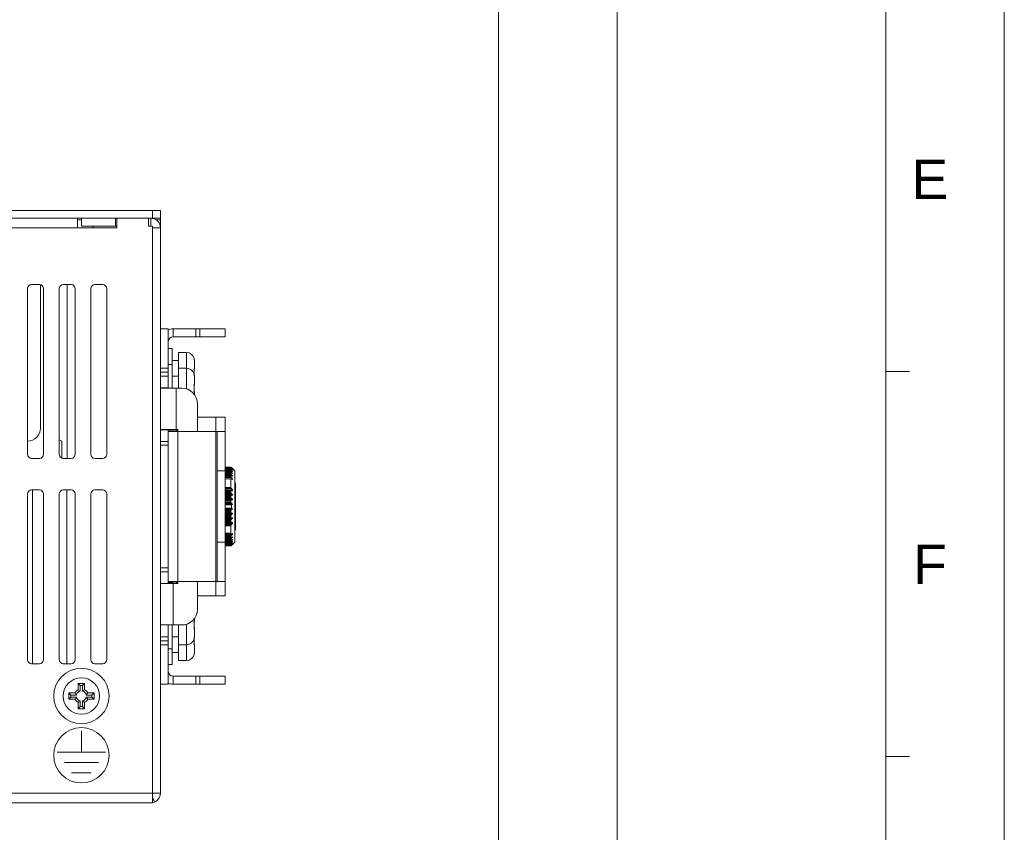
# Model space of a CAD drawing. Extents: x 1967 to 2561, y -57 to 363.
# Tile 15 of 16: x 2436 to 2561, y 46 to 149. Entities that reach past the tile are written whole.
import ezdxf
from ezdxf.enums import TextEntityAlignment as Align

# ---------------------------------------------------------------- set-up
doc = ezdxf.new("R2010")
doc.units = 0
doc.header["$LTSCALE"] = 15.367
doc.header["$MEASUREMENT"] = 0
doc.layers.get('0').update_dxf_attribs({"linetype": 'CONTINUOUS', "lineweight": 5})
for name, color, linetype, lineweight in [('02___PRT_ALL_AXES', 7, 'CONTINUOUS', 5), ('03___PRT_ALL_CURVES', 7, 'CONTINUOUS', 5), ('23_ALL_GEOM_FEAT', 7, 'CONTINUOUS', 5), ('3100320300-SDXF_CONTIN2190', 7, 'CONTINUOUS', 5), ('46-111-501-1DXF_CONTIN2192', 7, 'CONTINUOUS', 5), ('BACK_PLATE_2DXF_CONTIN2191', 7, 'CONTINUOUS', 5), ('BASE-8P_DXF_CONTINUOUS2188', 7, 'CONTINUOUS', 5), ('COVER-8P_DXF_CONTINUOU2160', 7, 'CONTINUOUS', 5), ('HSK_DXF_CONTINUOUS_LINE', 7, 'CONTINUOUS', 5), ('SNAP_2_DXF_CONTINUOUS_LINE', 7, 'CONTINUOUS', 5), ('SNAP_DXF_CONTINUOUS_LINE', 7, 'CONTINUOUS', 5), ('STAND_OFF_30DXF_CONTIN2184', 7, 'CONTINUOUS', 5)]:
    doc.layers.add(name, color=color, linetype=linetype, lineweight=lineweight)
doc.styles.add('TEXTSTYLE_1', font='arial.ttf')

msp = doc.modelspace()

# ---------------------------------------------------------------- linework, layer by layer
at = {"linetype": 'Continuous', "lineweight": 5}
for p, q in [((2560.511, 363.213), (2560.511, -56.787)), ((2496.511, 348.213), (2496.511, 13.213)), ((2511.511, 348.213), (2511.511, 13.213)), ((2545.511, 348.213), (2545.511, -41.787)), ((2545.511, 104.463), (2548.511, 104.463)), ((2545.511, 55.713), (2548.511, 55.713))]:
    msp.add_line(p, q, dxfattribs=at)
at = {"layer": '02___PRT_ALL_AXES', "color": 3, "linetype": 'Continuous'}
msp.add_line((2445.228, 122.666), (2445.228, 122.866), dxfattribs=at)
at = {"layer": '02___PRT_ALL_AXES', "color": 7, "linetype": 'Continuous'}
for p, q in [((2457.028, 106.866), (2456.028, 106.866)), ((2456.028, 106.866), (2456.028, 104.866)), ((2457.028, 106.866), (2457.028, 104.866)), ((2456.028, 105.866), (2455.228, 105.866)), ((2457.028, 104.866), (2456.028, 104.866)), ((2456.028, 104.866), (2456.028, 102.366)), ((2457.028, 104.866), (2457.028, 102.263)), ((2458.028, 104.857), (2458.028, 105.783)), ((2456.028, 103.866), (2455.228, 103.866)), ((2458.028, 103.783), (2458.028, 103.875)), ((2458.028, 102.857), (2458.028, 103.783)), ((2458.028, 101.538), (2458.028, 101.875)), ((2456.028, 72.366), (2456.028, 69.866)), ((2457.028, 72.468), (2457.028, 69.866)), ((2458.028, 72.857), (2458.028, 73.194)), ((2458.028, 70.948), (2458.028, 71.875)), ((2456.028, 70.866), (2455.228, 70.866)), ((2457.028, 69.866), (2456.028, 69.866)), ((2456.028, 69.866), (2456.028, 67.866)), ((2457.028, 69.866), (2457.028, 67.866)), ((2458.028, 70.857), (2458.028, 70.948)), ((2458.028, 68.948), (2458.028, 69.875)), ((2456.028, 68.866), (2455.228, 68.866)), ((2457.028, 67.866), (2456.028, 67.866))]:
    msp.add_line(p, q, dxfattribs=at)
for centre, start, end in [((2457.028, 105.866), 17.09562, 90), ((2457.028, 103.866), 17.09562, 90), ((2457.028, 70.866), 270, 342.90438), ((2457.028, 68.866), 270, 342.90438)]:
    msp.add_arc(centre, 1, start, end, dxfattribs=at)
at = {"layer": '03___PRT_ALL_CURVES', "color": 40, "linetype": 'Continuous'}
for p, q in [((2443.728, 56.266), (2443.728, 58.966)), ((2446.778, 56.266), (2440.678, 56.266)), ((2445.878, 54.966), (2441.578, 54.966)), ((2444.978, 53.666), (2442.478, 53.666))]:
    msp.add_line(p, q, dxfattribs=at)
msp.add_circle((2443.728, 55.866), 3.5, dxfattribs=at)
at = {"layer": '23_ALL_GEOM_FEAT', "color": 7, "linetype": 'Continuous'}
for p, q in [((2444.128, 64.966), (2443.328, 64.966)), ((2443.328, 64.966), (2443.592, 64.701)), ((2443.328, 64.966), (2443.328, 64.172)), ((2444.128, 64.966), (2443.863, 64.701)), ((2444.128, 64.172), (2444.128, 64.966)), ((2442.921, 63.766), (2442.128, 63.766)), ((2442.128, 63.766), (2442.392, 63.501)), ((2442.128, 63.766), (2442.128, 62.966)), ((2443.863, 64.701), (2443.592, 64.701)), ((2443.592, 64.701), (2443.592, 63.987)), ((2443.863, 63.987), (2443.863, 64.701)), ((2445.328, 63.766), (2444.534, 63.766)), ((2445.328, 63.766), (2445.063, 63.501)), ((2445.328, 62.966), (2445.328, 63.766)), ((2442.128, 62.966), (2442.392, 63.23)), ((2442.128, 62.966), (2442.921, 62.966)), ((2443.107, 63.501), (2442.392, 63.501)), ((2442.392, 63.501), (2442.392, 63.23)), ((2442.392, 63.23), (2443.107, 63.23)), ((2443.328, 62.559), (2443.328, 61.766)), ((2443.592, 62.745), (2443.592, 62.03)), ((2443.863, 62.03), (2443.863, 62.745)), ((2444.128, 61.766), (2444.128, 62.559)), ((2445.063, 63.501), (2444.349, 63.501)), ((2444.349, 63.23), (2445.063, 63.23)), ((2444.534, 62.966), (2445.328, 62.966)), ((2445.063, 63.23), (2445.063, 63.501)), ((2445.328, 62.966), (2445.063, 63.23)), ((2443.328, 61.766), (2443.592, 62.03)), ((2443.328, 61.766), (2444.128, 61.766)), ((2443.592, 62.03), (2443.863, 62.03)), ((2444.128, 61.766), (2443.863, 62.03))]:
    msp.add_line(p, q, dxfattribs=at)
for points in [[(2442.921, 63.766), (2442.981, 63.673), (2443.043, 63.585), (2443.107, 63.501)], [(2443.328, 64.172), (2443.421, 64.112), (2443.509, 64.05), (2443.592, 63.987)], [(2444.128, 64.172), (2444.035, 64.112), (2443.947, 64.05), (2443.863, 63.987)], [(2444.534, 63.766), (2444.474, 63.673), (2444.412, 63.585), (2444.349, 63.501)], [(2442.921, 62.966), (2442.981, 63.059), (2443.043, 63.147), (2443.107, 63.23)], [(2443.328, 62.559), (2443.421, 62.619), (2443.509, 62.681), (2443.592, 62.745)], [(2444.128, 62.559), (2444.035, 62.619), (2443.947, 62.681), (2443.863, 62.745)], [(2444.534, 62.966), (2444.474, 63.059), (2444.412, 63.147), (2444.349, 63.23)]]:
    msp.add_lwpolyline(points, dxfattribs=at)
for radius in [3.5, 2.3]:
    msp.add_circle((2443.728, 63.366), radius, dxfattribs=at)
for radius, start, end in [(0.9, 116.3878, 153.6122), (0.636, 102.31169, 167.68831), (0.636, 12.31169, 77.68831), (0.9, 26.3878, 63.6122), (0.9, 206.3878, 243.6122), (0.636, 192.31169, 257.68831), (0.636, 282.31169, 347.68831), (0.9, 296.3878, 333.6122)]:
    msp.add_arc((2443.728, 63.366), radius, start, end, dxfattribs=at)
at = {"layer": '3100320300-SDXF_CONTIN2190', "color": 7, "linetype": 'Continuous'}
for p, q in [((2455.228, 107.366), (2454.728, 107.366)), ((2455.228, 107.366), (2455.228, 105.366)), ((2457.976, 106.16), (2457.983, 106.16)), ((2457.976, 106.16), (2457.981, 106.128)), ((2457.981, 106.128), (2457.98, 106.126)), ((2458.015, 105.951), (2458.011, 105.974)), ((2458.015, 105.951), (2458.015, 105.951)), ((2458.022, 105.89), (2458.015, 105.951)), ((2455.228, 105.366), (2454.728, 105.366)), ((2455.228, 105.366), (2455.228, 102.366)), ((2457.976, 104.662), (2457.981, 104.662)), ((2457.978, 104.76), (2457.985, 104.801)), ((2457.98, 104.712), (2457.982, 104.743)), ((2457.98, 104.677), (2457.98, 104.712)), ((2457.981, 104.662), (2457.98, 104.677)), ((2457.987, 104.469), (2457.981, 104.662)), ((2457.982, 104.742), (2457.986, 104.767)), ((2458.028, 105.783), (2458.026, 105.833)), ((2458.028, 105.783), (2458.028, 104.857)), ((2457.976, 104.16), (2457.983, 104.16)), ((2457.976, 104.16), (2457.981, 104.128)), ((2457.981, 104.128), (2457.98, 104.126)), ((2457.984, 104.16), (2457.987, 104.261)), ((2457.987, 104.26), (2457.987, 104.47)), ((2458.015, 103.951), (2458.011, 103.974)), ((2458.015, 103.951), (2458.015, 103.951)), ((2458.022, 103.89), (2458.015, 103.951)), ((2458.028, 103.783), (2458.026, 103.833)), ((2458.028, 103.875), (2458.028, 103.783)), ((2458.028, 103.783), (2458.028, 102.857)), ((2457.976, 102.662), (2457.981, 102.662)), ((2457.978, 102.76), (2457.985, 102.801)), ((2457.98, 102.712), (2457.982, 102.743)), ((2457.98, 102.677), (2457.98, 102.712)), ((2457.981, 102.662), (2457.98, 102.677)), ((2457.98, 102.052), (2457.987, 102.261)), ((2457.987, 102.469), (2457.981, 102.662)), ((2457.982, 102.742), (2457.986, 102.767)), ((2457.982, 102.618), (2457.985, 102.629)), ((2457.982, 102.615), (2457.984, 102.624)), ((2457.984, 102.624), (2457.987, 102.638)), ((2457.985, 102.629), (2457.994, 102.672)), ((2457.987, 102.638), (2457.995, 102.674)), ((2457.987, 102.26), (2457.987, 102.47)), ((2457.994, 102.67), (2458, 102.697)), ((2458.015, 102.78), (2458.02, 102.819)), ((2458.015, 102.78), (2458.019, 102.818)), ((2458.015, 102.78), (2458.015, 102.78)), ((2457.976, 102.07), (2457.981, 102.07)), ((2457.98, 102.017), (2457.98, 102.053)), ((2457.983, 101.986), (2457.98, 102.017)), ((2457.986, 101.962), (2457.983, 101.986)), ((2457.99, 101.945), (2457.986, 101.962)), ((2458.009, 101.908), (2457.991, 101.941)), ((2458.015, 101.871), (2458.009, 101.908)), ((2458.028, 101.875), (2458.028, 101.538)), ((2455.228, 72.366), (2455.228, 69.366)), ((2457.976, 72.662), (2457.981, 72.662)), ((2457.978, 72.76), (2457.985, 72.801)), ((2457.98, 72.712), (2457.982, 72.743)), ((2457.98, 72.677), (2457.98, 72.712)), ((2457.981, 72.662), (2457.98, 72.677)), ((2457.987, 72.469), (2457.981, 72.662)), ((2457.982, 72.742), (2457.986, 72.767)), ((2457.987, 72.26), (2457.987, 72.47)), ((2458.028, 73.194), (2458.028, 72.857)), ((2457.976, 72.07), (2457.981, 72.07)), ((2457.98, 72.052), (2457.987, 72.261)), ((2457.98, 72.017), (2457.98, 72.053)), ((2457.983, 71.986), (2457.98, 72.017)), ((2457.984, 72.107), (2457.982, 72.116)), ((2457.997, 72.045), (2457.982, 72.114)), ((2457.986, 71.962), (2457.983, 71.986)), ((2457.987, 72.096), (2457.984, 72.107)), ((2457.99, 71.945), (2457.986, 71.962)), ((2457.995, 72.058), (2457.987, 72.096)), ((2457.995, 72.059), (2457.99, 72.079)), ((2458.009, 71.908), (2457.991, 71.941)), ((2458.015, 71.871), (2458.009, 71.908)), ((2458.015, 71.951), (2458.011, 71.974)), ((2458.015, 71.951), (2458.015, 71.951)), ((2458.02, 71.912), (2458.015, 71.951)), ((2458.019, 71.913), (2458.015, 71.951)), ((2458.028, 71.875), (2458.028, 70.948)), ((2457.983, 70.572), (2457.976, 70.572)), ((2457.976, 70.07), (2457.981, 70.07)), ((2457.98, 70.602), (2457.98, 70.601)), ((2457.98, 70.052), (2457.987, 70.261)), ((2457.98, 70.017), (2457.98, 70.053)), ((2457.983, 69.986), (2457.98, 70.017)), ((2457.982, 70.615), (2457.984, 70.625)), ((2457.986, 69.962), (2457.983, 69.986)), ((2457.984, 70.624), (2457.987, 70.638)), ((2457.987, 70.469), (2457.984, 70.572)), ((2457.99, 69.945), (2457.986, 69.962)), ((2457.987, 70.636), (2457.995, 70.674)), ((2457.987, 70.26), (2457.987, 70.47)), ((2458.009, 69.908), (2457.991, 69.941)), ((2457.994, 70.67), (2458, 70.697)), ((2458.015, 69.871), (2458.009, 69.908)), ((2458.015, 70.78), (2458.023, 70.843)), ((2458.015, 70.78), (2458.015, 70.78)), ((2458.023, 70.843), (2458.026, 70.898)), ((2458.028, 70.948), (2458.028, 70.857)), ((2458.028, 69.875), (2458.028, 68.948)), ((2455.228, 69.366), (2454.728, 69.366)), ((2455.228, 69.366), (2455.228, 67.366)), ((2457.983, 68.572), (2457.976, 68.572)), ((2457.98, 68.602), (2457.98, 68.601)), ((2457.982, 68.615), (2457.984, 68.625)), ((2457.984, 68.624), (2457.987, 68.638)), ((2457.987, 68.636), (2457.995, 68.674)), ((2457.994, 68.67), (2458, 68.697)), ((2458.015, 68.78), (2458.023, 68.843)), ((2458.015, 68.78), (2458.015, 68.78)), ((2458.023, 68.843), (2458.026, 68.898)), ((2455.228, 67.366), (2454.728, 67.366))]:
    msp.add_line(p, q, dxfattribs=at)
for points in [[(2457.981, 106.117), (2457.977, 106.14), (2457.975, 106.155), (2457.976, 106.16)], [(2457.987, 106.096), (2457.983, 106.11), (2457.981, 106.121), (2457.98, 106.129), (2457.98, 106.13)], [(2458.015, 105.951), (2458.006, 106), (2457.997, 106.045), (2457.981, 106.117)], [(2458.015, 105.951), (2458.01, 105.982), (2458.005, 106.009), (2458, 106.034), (2457.995, 106.058), (2457.987, 106.096)], [(2458.027, 105.833), (2458.021, 105.901), (2458.015, 105.951)], [(2457.976, 104.662), (2457.975, 104.712), (2457.978, 104.76)], [(2457.979, 104.172), (2457.983, 104.267), (2457.983, 104.465), (2457.976, 104.662)], [(2457.985, 104.801), (2457.994, 104.833), (2458.005, 104.854), (2458.015, 104.86)], [(2457.986, 104.767), (2457.989, 104.785), (2457.992, 104.795), (2457.993, 104.797)], [(2458.015, 104.86), (2458.009, 104.823), (2457.991, 104.79)], [(2458.015, 104.86), (2458.022, 104.86), (2458.026, 104.858), (2458.028, 104.857)], [(2457.981, 104.117), (2457.977, 104.14), (2457.975, 104.155), (2457.976, 104.16)], [(2457.987, 104.096), (2457.983, 104.11), (2457.981, 104.121), (2457.98, 104.129), (2457.98, 104.13)], [(2458.015, 103.951), (2458.006, 104), (2457.997, 104.045), (2457.981, 104.117)], [(2458.015, 103.951), (2458.01, 103.982), (2458.005, 104.009), (2458, 104.034), (2457.995, 104.058), (2457.987, 104.096)], [(2458.027, 103.833), (2458.021, 103.901), (2458.015, 103.951)], [(2458.028, 103.875), (2458.026, 103.873), (2458.024, 103.872)], [(2457.976, 102.662), (2457.975, 102.712), (2457.978, 102.76)], [(2457.976, 102.07), (2457.983, 102.267), (2457.983, 102.465), (2457.976, 102.662)], [(2457.985, 102.801), (2457.994, 102.833), (2458.005, 102.854), (2458.015, 102.86)], [(2457.986, 102.767), (2457.989, 102.785), (2457.992, 102.795), (2457.993, 102.797)], [(2458.015, 102.86), (2458.009, 102.823), (2457.991, 102.79)], [(2457.994, 102.672), (2458.005, 102.723), (2458.015, 102.78)], [(2457.998, 102.689), (2458.002, 102.71), (2458.006, 102.732), (2458.011, 102.755), (2458.015, 102.78)], [(2458, 102.697), (2458.005, 102.723), (2458.01, 102.75), (2458.01, 102.752)], [(2458.015, 102.86), (2458.022, 102.86), (2458.026, 102.858), (2458.028, 102.857)], [(2457.981, 101.947), (2457.977, 101.985), (2457.975, 102.026), (2457.976, 102.07)], [(2458.015, 101.871), (2458.006, 101.876), (2457.997, 101.891), (2457.988, 101.915), (2457.981, 101.947)], [(2457.992, 101.936), (2457.993, 101.934), (2457.993, 101.935), (2457.99, 101.945)], [(2458.028, 101.875), (2458.026, 101.873), (2458.022, 101.872), (2458.015, 101.871)], [(2457.976, 72.662), (2457.975, 72.712), (2457.978, 72.76)], [(2457.976, 72.07), (2457.983, 72.267), (2457.983, 72.465), (2457.976, 72.662)], [(2457.985, 72.801), (2457.994, 72.833), (2458.005, 72.854), (2458.015, 72.86)], [(2457.986, 72.767), (2457.989, 72.785), (2457.992, 72.795), (2457.993, 72.797)], [(2458.015, 72.86), (2458.009, 72.823), (2457.991, 72.79)], [(2458.015, 72.86), (2458.022, 72.86), (2458.026, 72.858), (2458.028, 72.857)], [(2457.981, 71.947), (2457.977, 71.985), (2457.975, 72.026), (2457.976, 72.07)], [(2458.015, 71.871), (2458.006, 71.876), (2457.997, 71.891), (2457.988, 71.915), (2457.981, 71.947)], [(2457.992, 71.936), (2457.993, 71.934), (2457.993, 71.935), (2457.99, 71.945)], [(2458.015, 71.951), (2458.01, 71.982), (2458.005, 72.009), (2458, 72.034), (2457.995, 72.058)], [(2458.015, 71.951), (2458.006, 72), (2457.997, 72.045)], [(2458.028, 71.875), (2458.026, 71.873), (2458.022, 71.872), (2458.015, 71.871)], [(2457.976, 70.572), (2457.975, 70.578), (2457.978, 70.598)], [(2457.981, 69.947), (2457.977, 69.985), (2457.975, 70.026), (2457.976, 70.07)], [(2457.976, 70.572), (2457.981, 70.603), (2457.98, 70.605)], [(2457.976, 70.07), (2457.983, 70.267), (2457.983, 70.465), (2457.979, 70.559)], [(2457.978, 70.598), (2457.985, 70.629), (2457.994, 70.672), (2458.005, 70.723), (2458.015, 70.78)], [(2457.98, 70.601), (2457.981, 70.607), (2457.982, 70.615)], [(2458.015, 69.871), (2458.006, 69.876), (2457.997, 69.891), (2457.988, 69.915), (2457.981, 69.947)], [(2457.992, 69.936), (2457.993, 69.934), (2457.993, 69.935), (2457.99, 69.945)], [(2457.998, 70.689), (2458.002, 70.71), (2458.006, 70.732), (2458.011, 70.755), (2458.015, 70.78)], [(2458, 70.697), (2458.005, 70.723), (2458.01, 70.75), (2458.01, 70.752)], [(2458.015, 70.78), (2458.021, 70.829), (2458.026, 70.897), (2458.028, 70.948)], [(2458.028, 69.875), (2458.026, 69.873), (2458.022, 69.872), (2458.015, 69.871)], [(2458.024, 70.859), (2458.026, 70.858), (2458.028, 70.857)], [(2457.976, 68.572), (2457.975, 68.578), (2457.978, 68.598)], [(2457.976, 68.572), (2457.981, 68.603), (2457.98, 68.605)], [(2457.978, 68.598), (2457.985, 68.629), (2457.994, 68.672), (2458.005, 68.723), (2458.015, 68.78)], [(2457.98, 68.601), (2457.981, 68.607), (2457.982, 68.615)], [(2457.998, 68.689), (2458.002, 68.71), (2458.006, 68.732), (2458.011, 68.755), (2458.015, 68.78)], [(2458, 68.697), (2458.005, 68.723), (2458.01, 68.75), (2458.01, 68.752)], [(2458.015, 68.78), (2458.021, 68.829), (2458.026, 68.897), (2458.028, 68.948)]]:
    msp.add_lwpolyline(points, dxfattribs=at)
for centre, start, end in [((2457.888, 106.13), 346.61681, 17.09562), ((2457.928, 104.857), 308.04391, 0), ((2457.888, 104.13), 346.61681, 17.09562), ((2457.928, 103.875), 0.00114, 22.36281), ((2457.888, 102.601), 342.90438, 13.38397), ((2457.928, 102.857), 308.04391, 0), ((2457.928, 101.875), 0.00114, 51.93729), ((2457.928, 72.857), 308.04391, 0), ((2457.888, 72.13), 346.61681, 17.09562), ((2457.928, 71.875), 0.00114, 51.93729), ((2457.888, 70.601), 342.90438, 13.38397), ((2457.928, 69.875), 0.00114, 51.93729), ((2457.928, 70.857), 337.63814, 0), ((2457.888, 68.601), 342.90438, 13.38397)]:
    msp.add_arc(centre, 0.1, start, end, dxfattribs=at)
at = {"layer": '46-111-501-1DXF_CONTIN2192', "color": 6, "linetype": 'Continuous'}
for p, q in [((2462.628, 92.361), (2461.928, 92.361)), ((2461.928, 92.351), (2462.628, 92.351)), ((2462.628, 92.293), (2461.928, 92.293)), ((2461.928, 92.265), (2462.628, 92.265)), ((2462.628, 92.361), (2462.642, 92.348)), ((2462.628, 92.361), (2462.628, 92.351)), ((2462.628, 92.293), (2462.628, 92.265)), ((2462.642, 92.348), (2462.65, 92.34)), ((2462.65, 92.34), (2462.666, 92.325)), ((2462.662, 92.269), (2462.699, 92.269)), ((2462.828, 92.166), (2462.666, 92.325)), ((2462.699, 92.269), (2462.67, 92.301)), ((2462.828, 92.122), (2462.699, 92.238)), ((2461.928, 92.169), (2462.699, 92.169)), ((2462.628, 92.148), (2461.928, 92.148)), ((2461.928, 92.101), (2462.628, 92.101)), ((2461.928, 91.993), (2462.699, 91.993)), ((2461.928, 91.93), (2462.628, 91.93)), ((2462.628, 91.927), (2461.928, 91.927)), ((2461.928, 91.862), (2462.628, 91.862)), ((2461.928, 91.744), (2462.699, 91.744)), ((2461.928, 91.641), (2462.628, 91.641)), ((2462.628, 91.635), (2461.928, 91.635)), ((2461.928, 91.553), (2462.628, 91.553)), ((2461.928, 91.426), (2462.699, 91.426)), ((2461.928, 91.288), (2462.628, 91.288)), ((2462.628, 91.275), (2461.928, 91.275)), ((2461.928, 91.178), (2462.628, 91.178)), ((2461.928, 91.044), (2462.699, 91.044)), ((2462.628, 92.148), (2462.629, 92.148)), ((2462.628, 92.148), (2462.628, 92.101)), ((2462.628, 91.927), (2462.636, 91.93)), ((2462.628, 91.927), (2462.628, 91.862)), ((2462.628, 91.635), (2462.628, 91.553)), ((2462.628, 91.275), (2462.628, 91.178)), ((2462.629, 92.148), (2462.642, 92.145)), ((2462.636, 91.93), (2462.642, 91.929)), ((2462.699, 91.426), (2462.694, 91.432)), ((2462.828, 92.004), (2462.699, 92.106)), ((2462.828, 91.813), (2462.699, 91.9)), ((2462.699, 91.744), (2462.742, 91.693)), ((2462.828, 91.551), (2462.699, 91.622)), ((2462.699, 91.426), (2462.742, 91.375)), ((2462.828, 91.224), (2462.699, 91.277)), ((2462.828, 91.274), (2462.707, 91.274)), ((2462.742, 91.693), (2462.828, 91.592)), ((2462.742, 91.375), (2462.828, 91.274)), ((2462.828, 91.592), (2462.753, 91.592)), ((2462.828, 91.844), (2462.781, 91.844)), ((2462.828, 92.025), (2462.801, 92.025)), ((2462.828, 92.133), (2462.816, 92.133)), ((2463.128, 91.866), (2462.828, 92.166)), ((2462.828, 92.133), (2462.828, 92.122)), ((2462.828, 92.025), (2462.828, 92.004)), ((2462.828, 91.844), (2462.828, 91.813)), ((2462.828, 91.592), (2462.828, 91.551)), ((2462.828, 91.274), (2462.828, 91.224)), ((2463.128, 91.866), (2463.128, 82.866)), ((2462.828, 90.894), (2461.928, 90.894)), ((2462.628, 90.865), (2461.928, 90.865)), ((2461.928, 89.77), (2462.628, 89.77)), ((2462.628, 90.865), (2462.628, 89.77)), ((2462.828, 90.795), (2462.701, 90.829)), ((2462.828, 90.894), (2462.828, 90.795)), ((2463.228, 84.466), (2463.228, 90.266)), ((2461.928, 89.628), (2462.701, 89.628)), ((2462.828, 89.5), (2461.928, 89.5)), ((2461.928, 89.371), (2462.828, 89.371)), ((2462.699, 89.349), (2461.928, 89.349)), ((2462.628, 89.29), (2461.928, 89.29)), ((2461.928, 89.147), (2462.628, 89.147)), ((2461.928, 89.009), (2462.699, 89.009)), ((2462.828, 88.889), (2461.928, 88.889)), ((2461.928, 88.808), (2462.828, 88.808)), ((2462.699, 88.767), (2461.928, 88.767)), ((2462.628, 88.696), (2461.928, 88.696)), ((2461.928, 88.548), (2462.628, 88.548)), ((2462.628, 89.29), (2462.628, 89.147)), ((2462.628, 88.696), (2462.628, 88.548)), ((2462.828, 89.371), (2462.699, 89.349)), ((2462.828, 88.808), (2462.699, 88.767)), ((2462.828, 89.5), (2462.828, 89.371)), ((2462.828, 88.889), (2462.828, 88.808)), ((2461.928, 88.414), (2462.699, 88.414)), ((2462.828, 88.307), (2461.928, 88.307)), ((2461.928, 88.223), (2462.828, 88.223)), ((2462.699, 88.164), (2461.928, 88.164)), ((2462.628, 88.082), (2461.928, 88.082)), ((2461.928, 87.929), (2462.628, 87.929)), ((2461.928, 87.802), (2462.699, 87.802)), ((2462.828, 87.71), (2461.928, 87.71)), ((2461.928, 87.641), (2462.828, 87.641)), ((2462.728, 87.581), (2461.928, 87.581)), ((2462.628, 88.082), (2462.628, 87.929)), ((2462.628, 87.921), (2462.628, 87.929)), ((2462.828, 88.223), (2462.699, 88.164)), ((2462.699, 87.802), (2462.828, 87.71)), ((2462.828, 87.641), (2462.728, 87.581)), ((2462.728, 87.581), (2462.728, 87.15)), ((2462.828, 88.307), (2462.828, 88.223)), ((2462.828, 87.71), (2462.828, 87.641)), ((2461.928, 87.15), (2462.728, 87.15)), ((2462.828, 87.091), (2461.928, 87.091)), ((2461.928, 87.022), (2462.828, 87.022)), ((2462.699, 86.93), (2461.928, 86.93)), ((2461.928, 86.802), (2462.628, 86.802)), ((2462.628, 86.676), (2461.928, 86.676)), ((2461.928, 86.567), (2462.699, 86.567)), ((2462.828, 86.508), (2461.928, 86.508)), ((2461.928, 86.424), (2462.828, 86.424)), ((2462.699, 86.318), (2461.928, 86.318)), ((2461.928, 86.184), (2462.628, 86.184)), ((2462.628, 86.061), (2461.928, 86.061)), ((2462.628, 86.802), (2462.628, 86.81)), ((2462.628, 86.802), (2462.628, 86.676)), ((2462.628, 86.184), (2462.628, 86.061)), ((2462.828, 87.022), (2462.699, 86.93)), ((2462.699, 86.567), (2462.828, 86.508)), ((2462.728, 87.15), (2462.828, 87.091)), ((2462.828, 87.091), (2462.828, 87.022)), ((2462.828, 86.508), (2462.828, 86.424)), ((2461.928, 85.964), (2462.699, 85.964)), ((2462.828, 85.923), (2461.928, 85.923)), ((2461.928, 85.842), (2462.828, 85.842)), ((2462.699, 85.723), (2461.928, 85.723)), ((2461.928, 85.584), (2462.628, 85.584)), ((2462.628, 85.466), (2461.928, 85.466)), ((2461.928, 85.383), (2462.699, 85.383)), ((2462.828, 85.361), (2461.928, 85.361)), ((2461.928, 85.232), (2462.828, 85.232)), ((2462.701, 85.104), (2461.928, 85.104)), ((2461.928, 84.962), (2462.628, 84.962)), ((2462.628, 84.922), (2461.928, 84.922)), ((2462.628, 85.584), (2462.628, 85.466)), ((2462.628, 84.962), (2462.628, 84.922)), ((2462.699, 85.964), (2462.828, 85.923)), ((2462.699, 85.383), (2462.828, 85.361)), ((2462.828, 85.923), (2462.828, 85.842)), ((2462.828, 85.361), (2462.828, 85.232)), ((2461.928, 83.973), (2462.628, 83.973)), ((2462.628, 83.939), (2461.928, 83.939)), ((2461.928, 83.902), (2462.674, 83.902)), ((2461.928, 83.898), (2462.674, 83.898)), ((2461.928, 83.838), (2462.828, 83.838)), ((2462.699, 83.687), (2461.928, 83.687)), ((2461.928, 83.554), (2462.628, 83.554)), ((2462.628, 83.973), (2462.628, 83.939)), ((2462.628, 83.554), (2462.628, 83.473)), ((2462.674, 83.898), (2462.701, 83.902)), ((2462.699, 83.455), (2462.828, 83.508)), ((2462.701, 83.902), (2462.828, 83.936)), ((2462.828, 83.936), (2462.828, 83.838)), ((2462.828, 83.508), (2462.828, 83.458)), ((2462.628, 83.473), (2461.928, 83.473)), ((2461.928, 83.445), (2462.66, 83.445)), ((2462.699, 83.305), (2461.928, 83.305)), ((2461.928, 83.178), (2462.628, 83.178)), ((2462.628, 83.11), (2461.928, 83.11)), ((2461.928, 83.092), (2462.649, 83.092)), ((2462.699, 82.987), (2461.928, 82.987)), ((2461.928, 82.869), (2462.628, 82.869)), ((2462.628, 82.815), (2461.928, 82.815)), ((2461.928, 82.805), (2462.628, 82.805)), ((2462.699, 82.738), (2461.928, 82.738)), ((2461.928, 82.63), (2462.628, 82.63)), ((2462.628, 82.591), (2461.928, 82.591)), ((2461.928, 82.587), (2462.628, 82.587)), ((2462.699, 82.562), (2461.928, 82.562)), ((2461.928, 82.467), (2462.628, 82.467)), ((2462.628, 82.443), (2461.928, 82.443)), ((2461.928, 82.442), (2462.63, 82.442)), ((2461.928, 82.38), (2462.628, 82.38)), ((2462.628, 82.372), (2461.928, 82.372)), ((2462.628, 83.178), (2462.628, 83.11)), ((2462.628, 82.869), (2462.628, 82.815)), ((2462.628, 82.63), (2462.628, 82.591)), ((2462.628, 82.467), (2462.628, 82.443)), ((2462.628, 82.443), (2462.63, 82.442)), ((2462.628, 82.38), (2462.628, 82.372)), ((2462.63, 82.373), (2462.631, 82.375)), ((2462.631, 82.375), (2462.634, 82.377)), ((2462.634, 82.377), (2462.641, 82.383)), ((2462.641, 82.383), (2462.651, 82.392)), ((2462.699, 82.462), (2462.662, 82.462)), ((2462.68, 82.441), (2462.664, 82.424)), ((2462.715, 82.479), (2462.68, 82.441)), ((2462.694, 83.299), (2462.699, 83.305)), ((2462.699, 83.11), (2462.828, 83.18)), ((2462.699, 82.832), (2462.828, 82.919)), ((2462.699, 82.625), (2462.828, 82.727)), ((2462.699, 82.494), (2462.828, 82.609)), ((2462.731, 82.597), (2462.699, 82.562)), ((2462.707, 83.458), (2462.828, 83.458)), ((2462.828, 82.598), (2462.715, 82.479)), ((2462.828, 82.706), (2462.731, 82.597)), ((2462.753, 83.139), (2462.828, 83.139)), ((2462.781, 82.887), (2462.828, 82.887)), ((2462.801, 82.706), (2462.828, 82.706)), ((2462.816, 82.598), (2462.828, 82.598)), ((2462.828, 83.18), (2462.828, 83.139)), ((2462.828, 82.919), (2462.828, 82.887)), ((2463.128, 82.866), (2462.828, 82.566)), ((2462.828, 82.727), (2462.828, 82.706)), ((2462.828, 82.609), (2462.828, 82.598))]:
    msp.add_line(p, q, dxfattribs=at)
for points in [[(2462.67, 92.301), (2462.648, 92.326), (2462.633, 92.343), (2462.628, 92.351)], [(2462.628, 92.293), (2462.642, 92.285), (2462.666, 92.266), (2462.699, 92.238)], [(2462.699, 92.169), (2462.67, 92.204), (2462.648, 92.232), (2462.633, 92.252), (2462.628, 92.265)], [(2462.699, 92.269), (2462.785, 92.178), (2462.828, 92.133)], [(2462.699, 91.993), (2462.67, 92.029), (2462.648, 92.06), (2462.633, 92.085), (2462.628, 92.101)], [(2462.699, 91.744), (2462.67, 91.782), (2462.648, 91.815), (2462.633, 91.843), (2462.628, 91.862)], [(2462.628, 91.635), (2462.642, 91.641), (2462.645, 91.641)], [(2462.628, 91.553), (2462.63, 91.542), (2462.634, 91.528), (2462.64, 91.513), (2462.649, 91.496), (2462.661, 91.477), (2462.676, 91.456), (2462.694, 91.432)], [(2462.628, 91.275), (2462.642, 91.286), (2462.655, 91.288)], [(2462.679, 91.069), (2462.652, 91.11), (2462.635, 91.148), (2462.628, 91.178)], [(2462.642, 92.145), (2462.666, 92.131), (2462.699, 92.106)], [(2462.642, 91.929), (2462.666, 91.92), (2462.699, 91.9)], [(2462.645, 91.641), (2462.666, 91.637), (2462.699, 91.622)], [(2462.655, 91.288), (2462.666, 91.287), (2462.699, 91.277)], [(2462.699, 91.044), (2462.692, 91.052), (2462.686, 91.061), (2462.679, 91.069)], [(2462.699, 92.169), (2462.785, 92.073), (2462.828, 92.025)], [(2462.699, 91.993), (2462.785, 91.894), (2462.828, 91.844)], [(2462.699, 91.044), (2462.785, 90.944), (2462.828, 90.894)], [(2462.628, 90.865), (2462.65, 90.857), (2462.674, 90.846), (2462.701, 90.829)], [(2462.645, 89.705), (2462.636, 89.728), (2462.63, 89.75), (2462.628, 89.77)], [(2462.628, 89.29), (2462.642, 89.318), (2462.666, 89.338), (2462.699, 89.349)], [(2462.637, 89.102), (2462.632, 89.118), (2462.629, 89.133), (2462.628, 89.147)], [(2462.628, 88.696), (2462.642, 88.727), (2462.666, 88.752), (2462.699, 88.767)], [(2462.632, 88.521), (2462.63, 88.53), (2462.628, 88.539), (2462.628, 88.548)], [(2462.699, 88.414), (2462.668, 88.446), (2462.645, 88.483), (2462.632, 88.521)], [(2462.699, 89.009), (2462.672, 89.038), (2462.652, 89.07), (2462.637, 89.102)], [(2462.701, 89.628), (2462.679, 89.653), (2462.66, 89.679), (2462.645, 89.705)], [(2462.699, 89.009), (2462.785, 88.929), (2462.828, 88.889)], [(2462.701, 89.628), (2462.786, 89.542), (2462.828, 89.5)], [(2462.628, 88.082), (2462.642, 88.116), (2462.666, 88.144), (2462.699, 88.164)], [(2462.628, 87.921), (2462.632, 87.901), (2462.638, 87.88), (2462.648, 87.86), (2462.661, 87.839), (2462.678, 87.82), (2462.699, 87.802)], [(2462.699, 88.414), (2462.785, 88.342), (2462.828, 88.307)], [(2462.628, 86.81), (2462.635, 86.843), (2462.65, 86.875), (2462.671, 86.904), (2462.699, 86.93)], [(2462.628, 86.676), (2462.63, 86.658), (2462.634, 86.641), (2462.641, 86.624), (2462.651, 86.607), (2462.664, 86.592), (2462.68, 86.578), (2462.699, 86.567)], [(2462.632, 86.211), (2462.63, 86.202), (2462.628, 86.193), (2462.628, 86.184)], [(2462.628, 86.061), (2462.63, 86.044), (2462.634, 86.027), (2462.641, 86.012), (2462.651, 85.997), (2462.664, 85.984), (2462.68, 85.972), (2462.699, 85.964)], [(2462.699, 86.318), (2462.668, 86.285), (2462.645, 86.249), (2462.632, 86.211)], [(2462.828, 86.424), (2462.742, 86.354), (2462.699, 86.318)], [(2462.637, 85.629), (2462.632, 85.614), (2462.629, 85.599), (2462.628, 85.584)], [(2462.628, 85.466), (2462.63, 85.45), (2462.634, 85.435), (2462.641, 85.421), (2462.651, 85.408), (2462.664, 85.397), (2462.68, 85.388), (2462.699, 85.383)], [(2462.645, 85.026), (2462.636, 85.003), (2462.63, 84.982), (2462.628, 84.962)], [(2462.628, 84.922), (2462.629, 84.588), (2462.629, 84.272), (2462.628, 83.973)], [(2462.699, 85.723), (2462.672, 85.693), (2462.651, 85.662), (2462.637, 85.629)], [(2462.701, 85.104), (2462.679, 85.079), (2462.66, 85.053), (2462.645, 85.026)], [(2462.828, 85.842), (2462.742, 85.763), (2462.699, 85.723)], [(2462.828, 85.232), (2462.743, 85.147), (2462.701, 85.104)], [(2462.628, 83.939), (2462.634, 83.918), (2462.648, 83.904), (2462.671, 83.898), (2462.674, 83.898)], [(2462.679, 83.662), (2462.663, 83.64), (2462.651, 83.619), (2462.641, 83.6), (2462.634, 83.583), (2462.63, 83.567), (2462.628, 83.554)], [(2462.699, 83.687), (2462.692, 83.679), (2462.686, 83.671), (2462.679, 83.662)], [(2462.828, 83.838), (2462.742, 83.738), (2462.699, 83.687)], [(2462.628, 83.473), (2462.63, 83.463), (2462.634, 83.455), (2462.641, 83.449), (2462.651, 83.446), (2462.66, 83.445)], [(2462.628, 83.178), (2462.633, 83.201), (2462.646, 83.229), (2462.666, 83.263), (2462.694, 83.299)], [(2462.628, 83.11), (2462.63, 83.103), (2462.634, 83.097), (2462.641, 83.093), (2462.649, 83.092)], [(2462.699, 82.987), (2462.68, 82.963), (2462.664, 82.941), (2462.651, 82.922), (2462.641, 82.905), (2462.634, 82.891), (2462.63, 82.879), (2462.628, 82.869)], [(2462.628, 82.815), (2462.63, 82.809), (2462.634, 82.806), (2462.641, 82.805)], [(2462.699, 82.738), (2462.68, 82.715), (2462.664, 82.694), (2462.651, 82.676), (2462.641, 82.661), (2462.634, 82.649), (2462.63, 82.638), (2462.628, 82.63)], [(2462.628, 82.591), (2462.63, 82.588), (2462.634, 82.587)], [(2462.699, 82.562), (2462.68, 82.54), (2462.664, 82.521), (2462.651, 82.504), (2462.641, 82.491), (2462.634, 82.481), (2462.63, 82.472), (2462.628, 82.467)], [(2462.664, 82.424), (2462.651, 82.409), (2462.641, 82.398), (2462.634, 82.389), (2462.63, 82.384), (2462.628, 82.38)], [(2462.63, 82.442), (2462.634, 82.443), (2462.641, 82.447)], [(2462.634, 82.587), (2462.641, 82.588), (2462.651, 82.592), (2462.664, 82.6), (2462.68, 82.611), (2462.699, 82.625)], [(2462.641, 82.805), (2462.651, 82.806), (2462.664, 82.811), (2462.68, 82.819), (2462.699, 82.832)], [(2462.641, 82.447), (2462.651, 82.454), (2462.664, 82.463), (2462.68, 82.477), (2462.699, 82.494)], [(2462.649, 83.092), (2462.651, 83.093), (2462.664, 83.095), (2462.68, 83.1), (2462.699, 83.11)], [(2462.651, 82.392), (2462.664, 82.404), (2462.68, 82.42), (2462.828, 82.566)], [(2462.66, 83.445), (2462.664, 83.445), (2462.68, 83.448), (2462.699, 83.455)], [(2462.828, 83.458), (2462.742, 83.356), (2462.699, 83.305)], [(2462.828, 83.139), (2462.742, 83.038), (2462.699, 82.987)], [(2462.828, 82.887), (2462.742, 82.788), (2462.699, 82.738)]]:
    msp.add_lwpolyline(points, dxfattribs=at)
for centre, start, end in [((2463.128, 90.266), 0, 90), ((2463.128, 84.466), 270, 360)]:
    msp.add_arc(centre, 0.1, start, end, dxfattribs=at)
at = {"layer": 'BACK_PLATE_2DXF_CONTIN2191', "color": 7, "linetype": 'Continuous'}
for p, q in [((2453.728, 109.866), (2454.728, 109.866)), ((2455.328, 109.866), (2461.928, 109.866)), ((2455.328, 108.866), (2455.328, 109.866)), ((2458.211, 109.866), (2458.211, 108.866)), ((2458.703, 109.866), (2458.703, 108.866)), ((2461.928, 108.866), (2461.928, 109.866)), ((2453.728, 104.866), (2454.728, 104.866)), ((2453.728, 104.866), (2453.728, 104.366)), ((2453.728, 104.366), (2454.728, 104.366)), ((2453.728, 103.866), (2454.728, 103.866)), ((2454.728, 102.409), (2453.728, 102.409)), ((2456.428, 102.366), (2453.763, 102.366)), ((2455.728, 102.366), (2455.728, 97.116)), ((2458.428, 96.866), (2458.428, 100.366)), ((2453.728, 97.073), (2454.728, 97.073)), ((2453.763, 97.116), (2455.928, 97.116)), ((2455.145, 97.116), (2455.765, 97.007)), ((2455.782, 97.106), (2455.765, 97.007)), ((2455.928, 97.116), (2455.928, 96.866)), ((2454.728, 95.616), (2453.728, 95.616)), ((2454.728, 95.116), (2453.728, 95.116)), ((2453.728, 95.116), (2453.728, 79.616)), ((2453.728, 79.616), (2454.728, 79.616)), ((2453.728, 79.116), (2454.728, 79.116)), ((2455.928, 77.616), (2453.728, 77.616)), ((2455.765, 77.725), (2455.322, 77.647)), ((2455.328, 77.616), (2455.328, 72.366)), ((2455.784, 77.616), (2455.765, 77.725)), ((2455.928, 77.866), (2455.928, 77.616)), ((2458.428, 74.366), (2458.428, 77.866)), ((2453.728, 72.366), (2456.428, 72.366)), ((2454.728, 70.866), (2453.728, 70.866)), ((2454.728, 70.366), (2453.728, 70.366)), ((2453.728, 70.366), (2453.728, 69.866)), ((2453.728, 69.866), (2454.728, 69.866)), ((2453.728, 64.866), (2454.728, 64.866)), ((2455.328, 65.866), (2455.328, 64.866)), ((2461.928, 64.866), (2455.328, 64.866)), ((2458.211, 64.866), (2458.211, 65.866)), ((2458.703, 64.866), (2458.703, 65.866)), ((2461.928, 65.866), (2461.928, 64.866))]:
    msp.add_line(p, q, dxfattribs=at)
at = {"layer": 'BACK_PLATE_2DXF_CONTIN2191', "color": 3, "linetype": 'Continuous'}
for p, q in [((2454.728, 109.866), (2454.728, 102.409)), ((2455.328, 108.866), (2461.928, 108.866)), ((2454.728, 96.866), (2454.728, 97.073)), ((2454.728, 96.966), (2455.328, 96.966)), ((2455.328, 96.966), (2455.328, 96.866)), ((2454.728, 77.866), (2454.728, 77.616)), ((2454.728, 77.766), (2455.328, 77.766)), ((2455.328, 77.866), (2455.328, 77.766)), ((2454.728, 72.366), (2454.728, 64.866)), ((2455.328, 65.866), (2461.928, 65.866))]:
    msp.add_line(p, q, dxfattribs=at)
for points in [[(2454.728, 102.409), (2454.73, 102.385), (2454.736, 102.37)], [(2454.728, 97.073), (2454.73, 97.097), (2454.736, 97.111)]]:
    msp.add_lwpolyline(points, dxfattribs=at)
at = {"layer": 'BACK_PLATE_2DXF_CONTIN2191', "color": 7, "linetype": 'Continuous'}
for centre, radius, start, end in [((2455.328, 108.266), 1.6, 90, 112.23217), ((2456.428, 100.366), 2, 0, 90), ((2455.73, 96.81), 0.2, 16, 80), ((2455.73, 77.922), 0.2, 280, 344), ((2456.428, 74.366), 2, 270, 0), ((2455.328, 66.466), 1.6, 247.76783, 270)]:
    msp.add_arc(centre, radius, start, end, dxfattribs=at)
at = {"layer": 'BACK_PLATE_2DXF_CONTIN2191', "color": 3, "linetype": 'Continuous'}
for centre, start, end in [((2455.328, 108.266), 90, 180), ((2455.328, 66.466), 180, 270)]:
    msp.add_arc(centre, 0.6, start, end, dxfattribs=at)
at = {"layer": 'BASE-8P_DXF_CONTINUOUS2188', "color": 7, "linetype": 'Continuous'}
for p, q in [((2443.228, 123.866), (2443.228, 122.666)), ((2443.728, 123.866), (2448.028, 123.866)), ((2443.728, 122.866), (2443.728, 123.866)), ((2448.028, 122.866), (2448.028, 123.866)), ((2452.228, 123.866), (2448.228, 123.866)), ((2448.228, 123.866), (2448.228, 122.666)), ((2452.228, 122.866), (2452.228, 123.866)), ((2452.528, 123.866), (2452.528, 122.866)), ((2358.928, 122.666), (2448.228, 122.666)), ((2452.728, 122.866), (2452.228, 122.866)), ((2452.728, 122.666), (2452.728, 122.866)), ((2452.728, 122.666), (2453.728, 122.666)), ((2453.728, 122.666), (2453.728, 51.066)), ((2436.928, 93.966), (2436.928, 114.966)), ((2437.428, 115.466), (2438.428, 115.466)), ((2438.928, 114.966), (2438.928, 93.966)), ((2440.928, 93.966), (2440.928, 114.966)), ((2441.428, 115.466), (2442.428, 115.466)), ((2442.928, 114.966), (2442.928, 93.966)), ((2444.928, 93.966), (2444.928, 114.966)), ((2445.428, 115.466), (2446.428, 115.466)), ((2446.928, 114.966), (2446.928, 93.966)), ((2438.428, 93.466), (2437.428, 93.466)), ((2442.428, 93.466), (2441.428, 93.466)), ((2446.428, 93.466), (2445.428, 93.466)), ((2436.928, 67.966), (2436.928, 88.966)), ((2437.428, 89.466), (2438.428, 89.466)), ((2438.928, 88.966), (2438.928, 67.966)), ((2440.928, 67.966), (2440.928, 88.966)), ((2441.428, 89.466), (2442.428, 89.466)), ((2442.928, 88.966), (2442.928, 67.966)), ((2444.928, 67.966), (2444.928, 88.966)), ((2445.428, 89.466), (2446.428, 89.466)), ((2446.928, 88.966), (2446.928, 67.966)), ((2438.428, 67.466), (2437.428, 67.466)), ((2442.428, 67.466), (2441.428, 67.466)), ((2446.428, 67.466), (2445.428, 67.466)), ((2357.728, 49.866), (2452.728, 49.866)), ((2358.928, 51.066), (2453.728, 51.066)), ((2452.728, 51.066), (2452.728, 49.866)), ((2452.728, 50.573), (2452.979, 49.954))]:
    msp.add_line(p, q, dxfattribs=at)
at = {"layer": 'BASE-8P_DXF_CONTINUOUS2188', "color": 3, "linetype": 'Continuous'}
for p, q in [((2443.728, 122.866), (2448.228, 122.866)), ((2452.728, 122.666), (2452.728, 51.066))]:
    msp.add_line(p, q, dxfattribs=at)
at = {"layer": 'BASE-8P_DXF_CONTINUOUS2188', "color": 7, "linetype": 'Continuous'}
for centre, radius, start, end in [((2452.528, 122.666), 1.2, 0, 80.57374), ((2437.428, 114.966), 0.5, 90, 180), ((2438.428, 114.966), 0.5, 0, 90), ((2441.428, 114.966), 0.5, 90, 180), ((2442.428, 114.966), 0.5, 0, 90), ((2445.428, 114.966), 0.5, 90, 180), ((2446.428, 114.966), 0.5, 0, 90), ((2437.428, 93.966), 0.5, 180, 270), ((2438.428, 93.966), 0.5, 270, 0), ((2441.428, 93.966), 0.5, 180, 270), ((2442.428, 93.966), 0.5, 270, 0), ((2445.428, 93.966), 0.5, 180, 270), ((2446.428, 93.966), 0.5, 270, 0), ((2437.428, 88.966), 0.5, 90, 180), ((2438.428, 88.966), 0.5, 0, 90), ((2441.428, 88.966), 0.5, 90, 180), ((2442.428, 88.966), 0.5, 0, 90), ((2445.428, 88.966), 0.5, 90, 180), ((2446.428, 88.966), 0.5, 0, 90), ((2437.428, 67.966), 0.5, 180, 270), ((2438.428, 67.966), 0.5, 270, 0), ((2441.428, 67.966), 0.5, 180, 270), ((2442.428, 67.966), 0.5, 270, 0), ((2445.428, 67.966), 0.5, 180, 270), ((2446.428, 67.966), 0.5, 270, 0), ((2452.528, 51.066), 1.2, 279.54277, 0)]:
    msp.add_arc(centre, radius, start, end, dxfattribs=at)
at = {"layer": 'COVER-8P_DXF_CONTINUOU2160', "color": 3, "linetype": 'Continuous'}
msp.add_line((2357.728, 124.866), (2453.728, 124.866), dxfattribs=at)
at = {"layer": 'COVER-8P_DXF_CONTINUOU2160', "color": 7, "linetype": 'Continuous'}
for p, q in [((2452.728, 123.866), (2452.728, 124.866)), ((2453.728, 124.866), (2453.728, 122.666)), ((2448.228, 123.866), (2358.728, 123.866)), ((2443.228, 123.666), (2443.728, 123.666)), ((2452.228, 123.866), (2453.728, 123.866)), ((2453.149, 123.666), (2453.728, 123.666)), ((2441.928, 93.466), (2441.928, 115.466))]:
    msp.add_line(p, q, dxfattribs=at)
at = {"layer": 'HSK_DXF_CONTINUOUS_LINE', "color": 7, "linetype": 'Continuous'}
for p, q in [((2438.543, 115.443), (2438.543, 97.276)), ((2441.243, 93.502), (2441.243, 95.656))]:
    msp.add_line(p, q, dxfattribs=at)
for centre, start, end in [((2436.923, 97.276), 270.15365, 0), ((2441.763, 97.19), 238.81979, 251.27734)]:
    msp.add_arc(centre, 1.62, start, end, dxfattribs=at)
at = {"layer": 'SNAP_2_DXF_CONTINUOUS_LINE', "color": 3, "linetype": 'Continuous'}
for p, q in [((2461.928, 98.666), (2458.428, 98.666)), ((2460.728, 96.866), (2460.728, 98.666)), ((2461.928, 96.866), (2461.928, 98.666)), ((2455.728, 97.007), (2455.728, 96.866)), ((2455.728, 77.866), (2455.728, 77.725)), ((2460.728, 76.066), (2460.728, 77.866)), ((2461.928, 76.066), (2461.928, 77.866)), ((2458.428, 76.066), (2461.928, 76.066))]:
    msp.add_line(p, q, dxfattribs=at)
at = {"layer": 'SNAP_DXF_CONTINUOUS_LINE', "color": 7, "linetype": 'Continuous'}
for p, q in [((2454.728, 96.866), (2461.928, 96.866)), ((2454.728, 77.866), (2454.728, 96.866)), ((2455.928, 77.866), (2455.928, 96.866)), ((2460.728, 96.866), (2460.728, 77.866)), ((2460.928, 77.866), (2460.928, 96.866)), ((2460.928, 91.866), (2461.928, 91.866)), ((2460.928, 82.866), (2461.928, 82.866)), ((2454.728, 77.866), (2461.928, 77.866))]:
    msp.add_line(p, q, dxfattribs=at)
at = {"layer": 'SNAP_DXF_CONTINUOUS_LINE', "color": 3, "linetype": 'Continuous'}
msp.add_line((2461.928, 96.866), (2461.928, 77.866), dxfattribs=at)
at = {"layer": 'STAND_OFF_30DXF_CONTIN2184', "color": 7, "linetype": 'Continuous'}
for p, q in [((2437.534, 67.466), (2437.534, 89.466)), ((2441.864, 67.466), (2441.864, 89.466))]:
    msp.add_line(p, q, dxfattribs=at)

# ---------------------------------------------------------------- texts
at = {"linetype": 'Continuous', "lineweight": 5, "style": 'TEXTSTYLE_1'}
for s, p in [('E', (2551.094, 126.307)), ('F', (2551.094, 77.557))]:
    msp.add_text(s, height=5, dxfattribs=at).set_placement(p, align=Align.CENTER)

doc.saveas('drawing.dxf')
